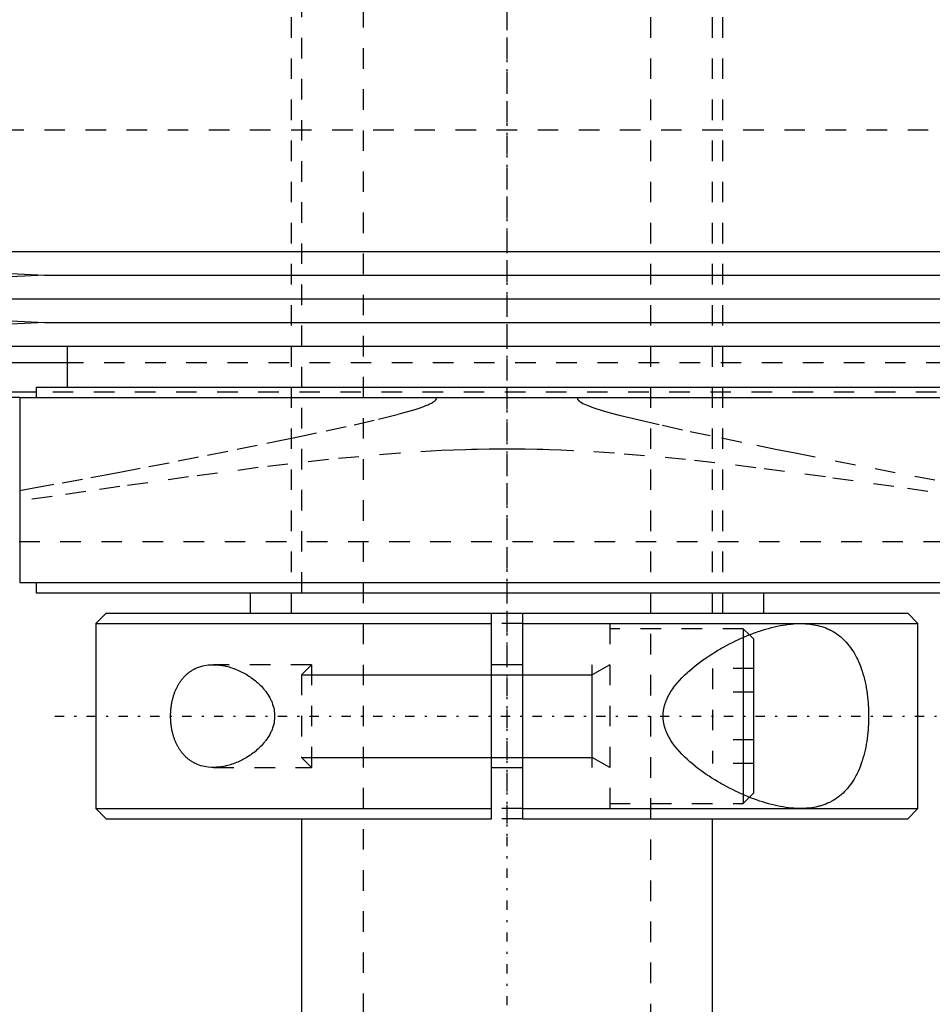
# Model space of a CAD drawing. Extents: x -90 to 90, y -139 to 487.
# Tile 3 of 14: x -24 to 21, y -90 to -42. Entities that reach past the tile are written whole.
import ezdxf

# ---------------------------------------------------------------- set-up
doc = ezdxf.new("R2010")
doc.units = 0
doc.linetypes.add('CENTER', pattern=[1.5, 0.45, -0.5, 0.05, -0.5])
doc.linetypes.add('DASHED', pattern=[2, 1, -1])
for name, color, linetype in [('AM_0', 7, 'CONTINUOUS'), ('AM_10', 7, 'CONTINUOUS'), ('AM_3', 7, 'DASHED'), ('AM_7', 7, 'CENTER')]:
    doc.layers.add(name, color=color, linetype=linetype)

msp = doc.modelspace()

# ---------------------------------------------------------------- linework, layer by layer
at = {"layer": 'AM_0', "color": 7, "linetype": 'CONTINUOUS'}
for p, q in [((-45, -52.9), (-22.5, -54.05)), ((-45, -52.9), (45, -52.9)), ((-22.5, -54.05), (-45, -55.2)), ((-22.5, -54.05), (22.5, -54.05)), ((-45, -55.2), (-22.5, -56.35)), ((-45, -55.2), (45, -55.2)), ((-22.5, -56.35), (-45, -57.5)), ((-22.5, -56.35), (22.5, -56.35)), ((-45, -57.5), (45, -57.5)), ((-21.4, -57.5), (-21.4, -59.5)), ((-21.4, -58.307), (-51.173, -58.307)), ((-22.9, -59.746), (-48.569, -59.746)), ((-22.9, -59.5), (-22.9, -60)), ((-22.9, -59.5), (22.9, -59.5)), ((-23.7, -60), (-48.192, -60)), ((-23.7, -60), (-23.7, -69)), ((-23.7, -60), (23.7, -60)), ((-23.7, -69), (23.7, -69)), ((-22.9, -69), (-22.9, -69.5)), ((-22.9, -69.5), (22.9, -69.5)), ((-12.5, -69.5), (-12.5, -70.5)), ((12.5, -70.5), (12.5, -69.5)), ((-19.5, -70.5), (-20, -71)), ((-19.5, -70.5), (-0.75, -70.5)), ((-0.75, -70.5), (0.75, -70.5)), ((-0.75, -80.5), (-0.75, -70.5)), ((0.75, -70.5), (19.5, -70.5)), ((0.75, -70.5), (0.75, -80.5)), ((20, -71), (19.5, -70.5)), ((-20, -71), (-20, -80)), ((-20, -71), (-0.75, -71)), ((0.75, -71), (20, -71)), ((20, -80), (20, -71)), ((11.5, -71.67), (11.5, -79.33)), ((12, -71.75), (11.797, -71.547)), ((12, -71.75), (12, -79.25)), ((0.75, -73), (-0.75, -73)), ((-0.75, -78), (0.75, -78)), ((11.797, -79.453), (12, -79.25)), ((-20, -80), (-19.5, -80.5)), ((-20, -80), (-0.75, -80)), ((0.75, -80), (20, -80)), ((19.5, -80.5), (20, -80)), ((-19.5, -80.5), (-0.75, -80.5)), ((-10, -80.5), (-10, -110.5)), ((0.75, -80.5), (19.5, -80.5)), ((10, -110.5), (10, -80.5))]:
    msp.add_line(p, q, dxfattribs=at)
for points in [[(14.283, -80, 0), (14.22, -80, 0), (14.093, -79.996, 0), (13.964, -79.989, 0), (13.899, -79.984, 0), (13.834, -79.978, 0), (13.701, -79.964, 0), (13.566, -79.946, 0), (13.43, -79.925, 0), (13.292, -79.9, 0), (13.153, -79.872, 0), (13.082, -79.856, 0), (13.012, -79.84, 0), (12.87, -79.805, 0), (12.727, -79.767, 0), (12.583, -79.726, 0), (12.438, -79.682, 0), (12.292, -79.634, 0), (12.219, -79.61, 0), (12.146, -79.584, 0), (11.999, -79.531, 0), (11.851, -79.474, 0), (11.778, -79.445, 0), (11.704, -79.416, 0), (11.556, -79.354, 0), (11.409, -79.29, 0), (11.335, -79.256, 0), (11.261, -79.223, 0), (11.114, -79.153, 0), (10.968, -79.082, 0), (10.822, -79.007, 0), (10.677, -78.931, 0), (10.533, -78.853, 0), (10.461, -78.812, 0), (10.39, -78.772, 0), (10.248, -78.689, 0), (10.108, -78.604, 0), (9.969, -78.518, 0), (9.832, -78.429, 0), (9.697, -78.338, 0), (9.63, -78.292, 0), (9.563, -78.245, 0), (9.428, -78.148, 0), (9.293, -78.047, 0), (9.158, -77.942, 0), (9.025, -77.833, 0), (8.893, -77.72, 0), (8.828, -77.662, 0), (8.763, -77.604, 0), (8.636, -77.484, 0), (8.513, -77.36, 0), (8.395, -77.233, 0), (8.281, -77.102, 0), (8.173, -76.968, 0), (8.122, -76.9, 0), (8.072, -76.831, 0), (7.978, -76.69, 0), (7.892, -76.545, 0), (7.816, -76.397, 0), (7.775, -76.309, 0), (7.764, -76.283, 0), (7.754, -76.258, 0), (7.749, -76.245, 0), (7.744, -76.232, 0), (7.734, -76.206, 0), (7.724, -76.18, 0), (7.715, -76.154, 0), (7.706, -76.128, 0), (7.697, -76.101, 0), (7.693, -76.088, 0), (7.688, -76.075, 0), (7.68, -76.048, 0), (7.673, -76.021, 0), (7.669, -76.008, 0), (7.665, -75.994, 0), (7.658, -75.967, 0), (7.652, -75.94, 0), (7.649, -75.927, 0), (7.645, -75.913, 0), (7.64, -75.886, 0), (7.634, -75.858, 0), (7.629, -75.83, 0), (7.624, -75.802, 0), (7.62, -75.774, 0), (7.618, -75.76, 0), (7.616, -75.746, 0), (7.612, -75.718, 0), (7.609, -75.689, 0), (7.606, -75.661, 0), (7.604, -75.632, 0), (7.602, -75.603, 0), (7.601, -75.588, 0), (7.601, -75.574, 0), (7.6, -75.544, 0), (7.599, -75.515, 0), (7.599, -75.5, 0), (7.599, -75.485, 0), (7.6, -75.456, 0), (7.601, -75.426, 0), (7.601, -75.412, 0), (7.602, -75.397, 0), (7.604, -75.368, 0), (7.606, -75.339, 0), (7.609, -75.311, 0), (7.612, -75.282, 0), (7.616, -75.254, 0), (7.618, -75.24, 0), (7.62, -75.226, 0), (7.624, -75.198, 0), (7.629, -75.17, 0), (7.634, -75.142, 0), (7.64, -75.114, 0), (7.645, -75.087, 0), (7.649, -75.073, 0), (7.652, -75.06, 0), (7.658, -75.033, 0), (7.665, -75.006, 0), (7.669, -74.992, 0), (7.673, -74.979, 0), (7.68, -74.952, 0), (7.688, -74.925, 0), (7.693, -74.912, 0), (7.697, -74.899, 0), (7.706, -74.872, 0), (7.715, -74.846, 0), (7.724, -74.82, 0), (7.734, -74.794, 0), (7.744, -74.768, 0), (7.749, -74.755, 0), (7.754, -74.742, 0), (7.764, -74.717, 0), (7.775, -74.691, 0), (7.816, -74.603, 0), (7.892, -74.455, 0), (7.978, -74.31, 0), (8.072, -74.169, 0), (8.122, -74.1, 0), (8.173, -74.032, 0), (8.281, -73.898, 0), (8.395, -73.767, 0), (8.513, -73.64, 0), (8.636, -73.516, 0), (8.763, -73.396, 0), (8.828, -73.338, 0), (8.893, -73.28, 0), (9.025, -73.167, 0), (9.158, -73.058, 0), (9.293, -72.953, 0), (9.428, -72.852, 0), (9.563, -72.755, 0), (9.63, -72.708, 0), (9.697, -72.662, 0), (9.832, -72.571, 0), (9.969, -72.482, 0), (10.108, -72.396, 0), (10.248, -72.311, 0), (10.39, -72.228, 0), (10.461, -72.188, 0), (10.533, -72.147, 0), (10.677, -72.069, 0), (10.822, -71.993, 0), (10.968, -71.918, 0), (11.114, -71.847, 0), (11.261, -71.777, 0), (11.335, -71.744, 0), (11.409, -71.71, 0), (11.556, -71.646, 0), (11.704, -71.584, 0), (11.778, -71.555, 0), (11.851, -71.526, 0), (11.999, -71.469, 0), (12.146, -71.416, 0), (12.219, -71.39, 0), (12.292, -71.366, 0), (12.438, -71.318, 0), (12.583, -71.274, 0), (12.727, -71.233, 0), (12.87, -71.195, 0), (13.012, -71.16, 0), (13.082, -71.144, 0), (13.153, -71.128, 0), (13.292, -71.1, 0), (13.43, -71.075, 0), (13.566, -71.054, 0), (13.701, -71.036, 0), (13.834, -71.022, 0), (13.899, -71.016, 0), (13.964, -71.011, 0), (14.093, -71.004, 0), (14.22, -71, 0), (14.283, -71, 0)], [(14.283, -71, 0), (14.333, -71, 0), (14.433, -71.003, 0), (14.533, -71.008, 0), (14.583, -71.011, 0), (14.634, -71.015, 0), (14.734, -71.025, 0), (14.833, -71.038, 0), (14.933, -71.054, 0), (15.031, -71.073, 0), (15.129, -71.095, 0), (15.178, -71.107, 0), (15.226, -71.12, 0), (15.322, -71.148, 0), (15.417, -71.18, 0), (15.511, -71.215, 0), (15.603, -71.253, 0), (15.694, -71.295, 0), (15.739, -71.317, 0), (15.783, -71.34, 0), (15.871, -71.389, 0), (15.957, -71.441, 0), (15.999, -71.468, 0), (16.041, -71.497, 0), (16.123, -71.556, 0), (16.204, -71.618, 0), (16.243, -71.651, 0), (16.282, -71.684, 0), (16.358, -71.754, 0), (16.432, -71.826, 0), (16.504, -71.903, 0), (16.574, -71.982, 0), (16.641, -72.064, 0), (16.674, -72.107, 0), (16.706, -72.15, 0), (16.769, -72.239, 0), (16.83, -72.33, 0), (16.888, -72.425, 0), (16.944, -72.522, 0), (16.998, -72.624, 0), (17.024, -72.676, 0), (17.051, -72.73, 0), (17.101, -72.84, 0), (17.15, -72.954, 0), (17.197, -73.072, 0), (17.241, -73.194, 0), (17.283, -73.319, 0), (17.304, -73.383, 0), (17.323, -73.447, 0), (17.36, -73.578, 0), (17.395, -73.712, 0), (17.427, -73.848, 0), (17.456, -73.987, 0), (17.482, -74.127, 0), (17.494, -74.198, 0), (17.506, -74.269, 0), (17.527, -74.413, 0), (17.545, -74.557, 0), (17.561, -74.703, 0), (17.574, -74.848, 0), (17.584, -74.994, 0), (17.588, -75.067, 0), (17.592, -75.14, 0), (17.597, -75.285, 0), (17.599, -75.428, 0), (17.6, -75.5, 0), (17.599, -75.572, 0), (17.597, -75.715, 0), (17.592, -75.86, 0), (17.588, -75.933, 0), (17.584, -76.006, 0), (17.574, -76.152, 0), (17.561, -76.297, 0), (17.545, -76.443, 0), (17.527, -76.587, 0), (17.506, -76.731, 0), (17.494, -76.802, 0), (17.482, -76.873, 0), (17.456, -77.013, 0), (17.427, -77.152, 0), (17.395, -77.288, 0), (17.36, -77.422, 0), (17.323, -77.553, 0), (17.304, -77.617, 0), (17.283, -77.681, 0), (17.241, -77.806, 0), (17.197, -77.928, 0), (17.15, -78.046, 0), (17.101, -78.16, 0), (17.051, -78.27, 0), (17.024, -78.324, 0), (16.998, -78.376, 0), (16.944, -78.478, 0), (16.888, -78.575, 0), (16.83, -78.67, 0), (16.769, -78.761, 0), (16.706, -78.85, 0), (16.674, -78.893, 0), (16.641, -78.936, 0), (16.574, -79.018, 0), (16.504, -79.097, 0), (16.432, -79.174, 0), (16.358, -79.246, 0), (16.282, -79.316, 0), (16.243, -79.349, 0), (16.204, -79.382, 0), (16.123, -79.444, 0), (16.041, -79.503, 0), (15.999, -79.532, 0), (15.957, -79.559, 0), (15.871, -79.611, 0), (15.783, -79.66, 0), (15.739, -79.683, 0), (15.694, -79.705, 0), (15.603, -79.747, 0), (15.511, -79.785, 0), (15.417, -79.82, 0), (15.322, -79.852, 0), (15.226, -79.88, 0), (15.178, -79.893, 0), (15.129, -79.905, 0), (15.031, -79.927, 0), (14.933, -79.946, 0), (14.833, -79.962, 0), (14.734, -79.975, 0), (14.634, -79.985, 0), (14.583, -79.989, 0), (14.533, -79.992, 0), (14.433, -79.997, 0), (14.333, -80, 0), (14.283, -80, 0)], [(-16.363, -75.5, 0), (-16.363, -75.48, 0), (-16.363, -75.439, 0), (-16.362, -75.398, 0), (-16.361, -75.378, 0), (-16.36, -75.357, 0), (-16.358, -75.316, 0), (-16.356, -75.275, 0), (-16.353, -75.234, 0), (-16.35, -75.192, 0), (-16.346, -75.151, 0), (-16.344, -75.131, 0), (-16.342, -75.11, 0), (-16.337, -75.069, 0), (-16.331, -75.028, 0), (-16.326, -74.987, 0), (-16.319, -74.946, 0), (-16.312, -74.905, 0), (-16.309, -74.885, 0), (-16.305, -74.865, 0), (-16.297, -74.824, 0), (-16.289, -74.784, 0), (-16.285, -74.764, 0), (-16.28, -74.744, 0), (-16.271, -74.705, 0), (-16.261, -74.665, 0), (-16.256, -74.646, 0), (-16.251, -74.626, 0), (-16.241, -74.588, 0), (-16.229, -74.549, 0), (-16.218, -74.511, 0), (-16.206, -74.474, 0), (-16.194, -74.437, 0), (-16.187, -74.418, 0), (-16.181, -74.4, 0), (-16.168, -74.363, 0), (-16.154, -74.327, 0), (-16.14, -74.292, 0), (-16.125, -74.257, 0), (-16.111, -74.222, 0), (-16.103, -74.205, 0), (-16.095, -74.188, 0), (-16.08, -74.155, 0), (-16.064, -74.122, 0), (-16.048, -74.089, 0), (-16.031, -74.057, 0), (-16.014, -74.026, 0), (-16.006, -74.011, 0), (-15.997, -73.995, 0), (-15.98, -73.965, 0), (-15.962, -73.936, 0), (-15.945, -73.907, 0), (-15.927, -73.878, 0), (-15.908, -73.851, 0), (-15.899, -73.837, 0), (-15.89, -73.824, 0), (-15.871, -73.797, 0), (-15.852, -73.771, 0), (-15.833, -73.745, 0), (-15.813, -73.72, 0), (-15.793, -73.695, 0), (-15.783, -73.682, 0), (-15.773, -73.67, 0), (-15.752, -73.646, 0), (-15.731, -73.622, 0), (-15.721, -73.61, 0), (-15.71, -73.599, 0), (-15.689, -73.576, 0), (-15.667, -73.553, 0), (-15.656, -73.542, 0), (-15.645, -73.531, 0), (-15.622, -73.509, 0), (-15.6, -73.488, 0), (-15.577, -73.467, 0), (-15.553, -73.447, 0), (-15.53, -73.427, 0), (-15.518, -73.417, 0), (-15.506, -73.408, 0), (-15.482, -73.389, 0), (-15.458, -73.37, 0), (-15.433, -73.352, 0), (-15.408, -73.334, 0), (-15.383, -73.317, 0), (-15.37, -73.309, 0), (-15.358, -73.3, 0), (-15.332, -73.284, 0), (-15.307, -73.269, 0), (-15.281, -73.253, 0), (-15.254, -73.238, 0), (-15.228, -73.224, 0), (-15.215, -73.217, 0), (-15.202, -73.21, 0), (-15.175, -73.197, 0), (-15.148, -73.184, 0), (-15.053, -73.142, 0), (-14.885, -73.084, 0), (-14.8, -73.061, 0), (-14.714, -73.042, 0), (-14.541, -73.014, 0), (-14.368, -73.002, 0), (-14.283, -73, 0)], [(-14.283, -73, 0), (-14.251, -73, 0), (-14.188, -73.002, 0), (-14.123, -73.005, 0), (-14.091, -73.008, 0), (-14.058, -73.01, 0), (-13.992, -73.017, 0), (-13.925, -73.025, 0), (-13.858, -73.036, 0), (-13.79, -73.048, 0), (-13.722, -73.061, 0), (-13.688, -73.069, 0), (-13.653, -73.077, 0), (-13.585, -73.094, 0), (-13.515, -73.113, 0), (-13.446, -73.133, 0), (-13.377, -73.156, 0), (-13.307, -73.18, 0), (-13.272, -73.192, 0), (-13.237, -73.205, 0), (-13.168, -73.233, 0), (-13.099, -73.262, 0), (-13.064, -73.277, 0), (-13.029, -73.293, 0), (-12.96, -73.325, 0), (-12.892, -73.359, 0), (-12.858, -73.376, 0), (-12.824, -73.394, 0), (-12.756, -73.431, 0), (-12.689, -73.47, 0), (-12.623, -73.51, 0), (-12.557, -73.552, 0), (-12.492, -73.595, 0), (-12.46, -73.617, 0), (-12.428, -73.64, 0), (-12.364, -73.686, 0), (-12.302, -73.733, 0), (-12.241, -73.782, 0), (-12.181, -73.832, 0), (-12.122, -73.884, 0), (-12.093, -73.91, 0), (-12.064, -73.937, 0), (-12.006, -73.994, 0), (-11.949, -74.052, 0), (-11.892, -74.113, 0), (-11.837, -74.177, 0), (-11.782, -74.243, 0), (-11.756, -74.277, 0), (-11.73, -74.311, 0), (-11.679, -74.382, 0), (-11.63, -74.454, 0), (-11.584, -74.529, 0), (-11.541, -74.606, 0), (-11.5, -74.684, 0), (-11.481, -74.724, 0), (-11.462, -74.765, 0), (-11.428, -74.847, 0), (-11.398, -74.93, 0), (-11.372, -75.015, 0), (-11.349, -75.101, 0), (-11.331, -75.189, 0), (-11.324, -75.233, 0), (-11.317, -75.277, 0), (-11.308, -75.366, 0), (-11.303, -75.455, 0), (-11.303, -75.5, 0), (-11.303, -75.545, 0), (-11.308, -75.634, 0), (-11.317, -75.723, 0), (-11.324, -75.767, 0), (-11.331, -75.811, 0), (-11.349, -75.899, 0), (-11.372, -75.985, 0), (-11.398, -76.07, 0), (-11.428, -76.153, 0), (-11.462, -76.235, 0), (-11.481, -76.276, 0), (-11.5, -76.316, 0), (-11.541, -76.394, 0), (-11.584, -76.471, 0), (-11.63, -76.546, 0), (-11.679, -76.618, 0), (-11.73, -76.689, 0), (-11.756, -76.723, 0), (-11.782, -76.757, 0), (-11.837, -76.823, 0), (-11.892, -76.887, 0), (-11.949, -76.948, 0), (-12.006, -77.006, 0), (-12.064, -77.063, 0), (-12.093, -77.09, 0), (-12.122, -77.116, 0), (-12.181, -77.168, 0), (-12.241, -77.218, 0), (-12.302, -77.267, 0), (-12.364, -77.314, 0), (-12.428, -77.36, 0), (-12.46, -77.383, 0), (-12.492, -77.405, 0), (-12.557, -77.448, 0), (-12.623, -77.49, 0), (-12.689, -77.53, 0), (-12.756, -77.569, 0), (-12.824, -77.606, 0), (-12.858, -77.624, 0), (-12.892, -77.641, 0), (-12.96, -77.675, 0), (-13.029, -77.707, 0), (-13.064, -77.723, 0), (-13.099, -77.738, 0), (-13.168, -77.767, 0), (-13.237, -77.795, 0), (-13.272, -77.808, 0), (-13.307, -77.82, 0), (-13.377, -77.844, 0), (-13.446, -77.867, 0), (-13.515, -77.887, 0), (-13.585, -77.906, 0), (-13.653, -77.923, 0), (-13.688, -77.931, 0), (-13.722, -77.939, 0), (-13.79, -77.952, 0), (-13.858, -77.964, 0), (-13.925, -77.975, 0), (-13.992, -77.983, 0), (-14.058, -77.99, 0), (-14.091, -77.992, 0), (-14.123, -77.995, 0), (-14.188, -77.998, 0), (-14.251, -78, 0), (-14.283, -78, 0)], [(-14.283, -78, 0), (-14.368, -77.998, 0), (-14.541, -77.986, 0), (-14.714, -77.958, 0), (-14.8, -77.939, 0), (-14.885, -77.916, 0), (-15.053, -77.858, 0), (-15.148, -77.816, 0), (-15.175, -77.803, 0), (-15.202, -77.79, 0), (-15.215, -77.783, 0), (-15.228, -77.776, 0), (-15.254, -77.762, 0), (-15.281, -77.747, 0), (-15.307, -77.731, 0), (-15.332, -77.716, 0), (-15.358, -77.7, 0), (-15.37, -77.691, 0), (-15.383, -77.683, 0), (-15.408, -77.666, 0), (-15.433, -77.648, 0), (-15.458, -77.63, 0), (-15.482, -77.611, 0), (-15.506, -77.592, 0), (-15.518, -77.583, 0), (-15.53, -77.573, 0), (-15.553, -77.553, 0), (-15.577, -77.533, 0), (-15.6, -77.512, 0), (-15.622, -77.491, 0), (-15.645, -77.469, 0), (-15.656, -77.458, 0), (-15.667, -77.447, 0), (-15.689, -77.424, 0), (-15.71, -77.401, 0), (-15.721, -77.39, 0), (-15.731, -77.378, 0), (-15.752, -77.354, 0), (-15.773, -77.33, 0), (-15.783, -77.318, 0), (-15.793, -77.305, 0), (-15.813, -77.28, 0), (-15.833, -77.255, 0), (-15.852, -77.229, 0), (-15.871, -77.203, 0), (-15.89, -77.176, 0), (-15.899, -77.163, 0), (-15.908, -77.149, 0), (-15.927, -77.122, 0), (-15.945, -77.093, 0), (-15.962, -77.064, 0), (-15.98, -77.035, 0), (-15.997, -77.005, 0), (-16.006, -76.989, 0), (-16.014, -76.974, 0), (-16.031, -76.943, 0), (-16.048, -76.911, 0), (-16.064, -76.878, 0), (-16.08, -76.845, 0), (-16.095, -76.812, 0), (-16.103, -76.795, 0), (-16.111, -76.778, 0), (-16.125, -76.743, 0), (-16.14, -76.708, 0), (-16.154, -76.673, 0), (-16.168, -76.637, 0), (-16.181, -76.6, 0), (-16.187, -76.582, 0), (-16.194, -76.563, 0), (-16.206, -76.526, 0), (-16.218, -76.489, 0), (-16.229, -76.451, 0), (-16.241, -76.412, 0), (-16.251, -76.374, 0), (-16.256, -76.354, 0), (-16.261, -76.335, 0), (-16.271, -76.295, 0), (-16.28, -76.256, 0), (-16.285, -76.236, 0), (-16.289, -76.216, 0), (-16.297, -76.176, 0), (-16.305, -76.135, 0), (-16.309, -76.115, 0), (-16.312, -76.095, 0), (-16.319, -76.054, 0), (-16.326, -76.013, 0), (-16.331, -75.972, 0), (-16.337, -75.931, 0), (-16.342, -75.89, 0), (-16.344, -75.869, 0), (-16.346, -75.849, 0), (-16.35, -75.808, 0), (-16.353, -75.766, 0), (-16.356, -75.725, 0), (-16.358, -75.684, 0), (-16.36, -75.643, 0), (-16.361, -75.622, 0), (-16.362, -75.602, 0), (-16.363, -75.561, 0), (-16.363, -75.52, 0), (-16.363, -75.5, 0)]]:
    msp.add_polyline3d(points, dxfattribs=at)
at = {"layer": 'AM_10', "color": 7, "linetype": 'CONTINUOUS'}
for p, q in [((4.15, -78), (4.15, -73)), ((5, -73), (4.15, -73.49)), ((-10, -73.49), (4.15, -73.49)), ((-10, -77.51), (4.15, -77.51)), ((5, -78), (4.15, -77.51))]:
    msp.add_line(p, q, dxfattribs=at)
at = {"layer": 'AM_3', "color": 6, "linetype": 'DASHED'}
for p, q in [((-7, 419), (-7, -110.5)), ((7, -110.5), (7, 419)), ((-10, 403.5), (-10, -70.5)), ((10, -70.5), (10, 403.5)), ((-10.5, -39.5), (-10.5, -70.5)), ((10.5, -70.5), (10.5, -39.5)), ((-44.502, -46.968), (44.502, -46.968)), ((21.4, -58.307), (-21.4, -58.307)), ((22.9, -59.746), (-22.9, -59.746)), ((-23.732, -67), (33.6, -67)), ((0.75, -71), (-0.75, -71)), ((5, -71), (5, -80)), ((11.5, -71.25), (5, -71.25)), ((11.797, -71.547), (11.5, -71.25)), ((11.5, -71.25), (11.5, -71.67)), ((-9.51, -73), (-14.283, -73)), ((-9.51, -73), (-10, -73.49)), ((-9.51, -73), (-9.51, -78)), ((12, -73.191), (10, -73.191)), ((10, -73.191), (10, -77.809)), ((-10, -73.49), (-10, -77.51)), ((12, -74.345), (10, -74.345)), ((12, -76.655), (10, -76.655)), ((-10, -77.51), (-9.51, -78)), ((-14.283, -78), (-9.51, -78)), ((12, -77.809), (10, -77.809)), ((11.5, -79.33), (11.5, -79.75)), ((11.5, -79.75), (11.797, -79.453)), ((0.75, -80), (-0.75, -80)), ((5, -79.75), (11.5, -79.75)), ((0.75, -80.5), (-0.75, -80.5))]:
    msp.add_line(p, q, dxfattribs=at)
for points in [[(-23.712, -64.524, 0), (-23.023, -64.402, 0), (-21.638, -64.152, 0), (-20.241, -63.895, 0), (-19.539, -63.764, 0), (-18.834, -63.631, 0), (-17.418, -63.362, 0), (-15.994, -63.086, 0), (-14.562, -62.805, 0), (-13.124, -62.518, 0), (-11.682, -62.225, 0), (-10.96, -62.077, 0), (-10.237, -61.926, 0), (-8.793, -61.62, 0), (-7.436, -61.323, 0), (-6.249, -61.049, 0), (-5.247, -60.799, 0), (-4.471, -60.579, 0), (-4.176, -60.483, 0), (-4.133, -60.467, 0), (-4.05, -60.437, 0), (-3.974, -60.408, 0), (-3.938, -60.394, 0), (-3.903, -60.38, 0), (-3.838, -60.352, 0), (-3.778, -60.325, 0), (-3.723, -60.298, 0), (-3.673, -60.272, 0), (-3.628, -60.247, 0), (-3.608, -60.234, 0), (-3.588, -60.222, 0), (-3.552, -60.197, 0), (-3.52, -60.172, 0), (-3.503, -60.158, 0), (-3.499, -60.154, 0), (-3.495, -60.15, 0), (-3.492, -60.148, 0), (-3.49, -60.146, 0), (-3.486, -60.142, 0), (-3.482, -60.137, 0), (-3.478, -60.133, 0), (-3.474, -60.129, 0), (-3.471, -60.125, 0), (-3.469, -60.123, 0), (-3.467, -60.121, 0), (-3.464, -60.117, 0), (-3.46, -60.113, 0), (-3.457, -60.109, 0), (-3.454, -60.105, 0), (-3.451, -60.101, 0), (-3.45, -60.099, 0), (-3.448, -60.097, 0), (-3.445, -60.093, 0), (-3.442, -60.088, 0), (-3.441, -60.086, 0), (-3.44, -60.084, 0), (-3.437, -60.08, 0), (-3.435, -60.075, 0), (-3.433, -60.073, 0), (-3.432, -60.071, 0), (-3.43, -60.066, 0), (-3.428, -60.061, 0), (-3.426, -60.057, 0), (-3.424, -60.052, 0), (-3.422, -60.047, 0), (-3.421, -60.045, 0), (-3.421, -60.042, 0), (-3.419, -60.037, 0), (-3.418, -60.033, 0), (-3.417, -60.028, 0), (-3.416, -60.023, 0), (-3.415, -60.018, 0), (-3.415, -60.015, 0), (-3.415, -60.013, 0), (-3.414, -60.008, 0), (-3.414, -60.003, 0), (-3.414, -60, 0)], [(3.414, -60, 0), (3.414, -60.001, 0), (3.414, -60.003, 0), (3.414, -60.005, 0), (3.414, -60.006, 0), (3.414, -60.007, 0), (3.414, -60.009, 0), (3.415, -60.011, 0), (3.415, -60.013, 0), (3.415, -60.015, 0), (3.415, -60.017, 0), (3.415, -60.018, 0), (3.415, -60.019, 0), (3.416, -60.021, 0), (3.416, -60.023, 0), (3.416, -60.025, 0), (3.417, -60.027, 0), (3.417, -60.029, 0), (3.417, -60.03, 0), (3.418, -60.031, 0), (3.418, -60.033, 0), (3.419, -60.035, 0), (3.419, -60.036, 0), (3.419, -60.037, 0), (3.42, -60.039, 0), (3.42, -60.041, 0), (3.421, -60.042, 0), (3.421, -60.043, 0), (3.421, -60.045, 0), (3.422, -60.047, 0), (3.423, -60.049, 0), (3.423, -60.051, 0), (3.424, -60.052, 0), (3.425, -60.053, 0), (3.425, -60.054, 0), (3.426, -60.056, 0), (3.426, -60.058, 0), (3.429, -60.065, 0), (3.435, -60.076, 0), (3.441, -60.086, 0), (3.448, -60.097, 0), (3.452, -60.102, 0), (3.455, -60.107, 0), (3.463, -60.116, 0), (3.471, -60.126, 0), (3.479, -60.135, 0), (3.488, -60.144, 0), (3.498, -60.152, 0), (3.502, -60.157, 0), (3.507, -60.161, 0), (3.517, -60.169, 0), (3.527, -60.177, 0), (3.531, -60.181, 0), (3.536, -60.185, 0), (3.546, -60.193, 0), (3.557, -60.2, 0), (3.562, -60.204, 0), (3.567, -60.207, 0), (3.577, -60.214, 0), (3.587, -60.221, 0), (3.626, -60.245, 0), (3.697, -60.285, 0), (3.774, -60.323, 0), (3.855, -60.359, 0), (3.938, -60.394, 0), (3.982, -60.412, 0), (4.028, -60.429, 0), (4.124, -60.464, 0), (4.226, -60.5, 0), (4.63, -60.628, 0), (5.027, -60.74, 0), (5.465, -60.856, 0), (6.436, -61.094, 0), (7.57, -61.353, 0), (8.913, -61.646, 0), (10.448, -61.97, 0), (12.158, -62.322, 0), (13.072, -62.507, 0), (14.024, -62.698, 0), (15.976, -63.082, 0), (17.915, -63.457, 0), (19.839, -63.82, 0), (21.744, -64.171, 0)], [(22.121, -64.813, 0), (20.484, -64.576, 0), (18.832, -64.338, 0), (15.492, -63.865, 0), (12.109, -63.414, 0), (8.688, -63.016, 0), (5.229, -62.707, 0), (3.204, -62.587, 0), (2.626, -62.563, 0), (2.048, -62.543, 0), (1.758, -62.535, 0), (1.469, -62.528, 0), (0.889, -62.518, 0), (0.309, -62.513, 0), (0.018, -62.513, 0), (-0.273, -62.513, 0), (-0.856, -62.518, 0), (-1.439, -62.528, 0), (-1.73, -62.535, 0), (-2.021, -62.543, 0), (-2.602, -62.562, 0), (-3.183, -62.586, 0), (-5.211, -62.706, 0), (-8.674, -63.014, 0), (-12.1, -63.413, 0), (-15.489, -63.864, 0), (-18.832, -64.338, 0), (-20.483, -64.576, 0), (-22.12, -64.813, 0), (-25.345, -65.273, 0)]]:
    msp.add_polyline3d(points, dxfattribs=at)
at = {"layer": 'AM_7', "color": 4, "linetype": 'CENTER'}
for p, q in [((0, 487.475), (0, -138.975)), ((0, 20.475), (0, -81.35)), ((0, -5.4), (0, -73.6)), ((-22, -75.5), (22, -75.5))]:
    msp.add_line(p, q, dxfattribs=at)

doc.saveas('drawing.dxf')
